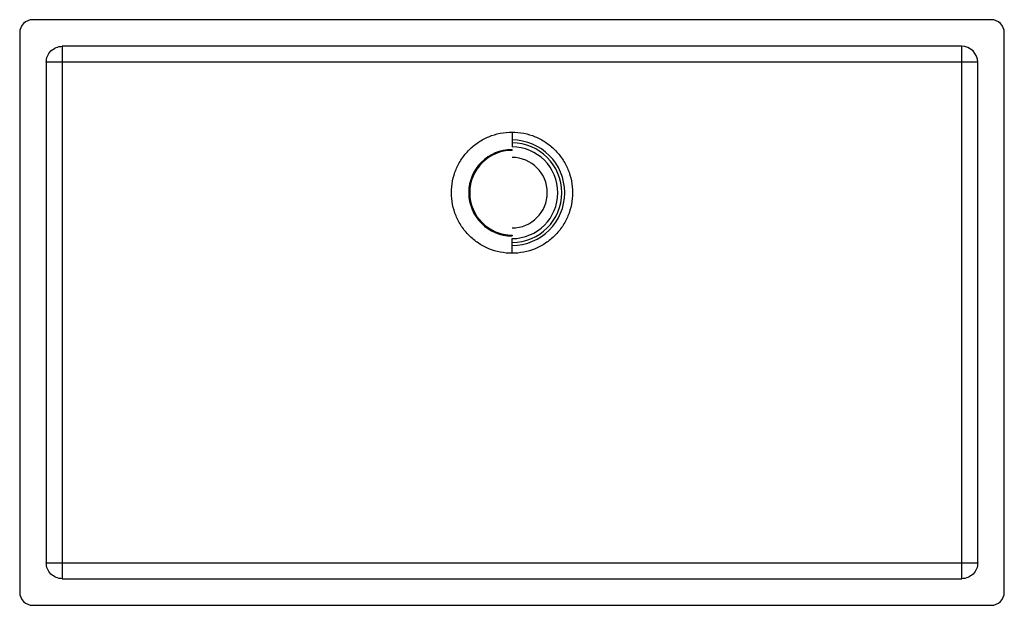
# Paper-space layout '_Superiore' of a CAD drawing. Header units: millimetres. Extents: x 0 to 740, y -440 to 0.
import ezdxf

# ---------------------------------------------------------------- set-up
doc = ezdxf.new("R2010")
doc.units = ezdxf.units.MM

psp = doc.layouts.new('_Superiore')

# ---------------------------------------------------------------- linework, layer by layer
at = {"color": 7, "linetype": 'Continuous', "lineweight": 25}
for p, q in [((730, 0), (10, 0)), ((0, -10), (0, -430)), ((740, -430), (740, -10)), ((708, -20), (32, -20)), ((32, -20), (32, -420)), ((708, -420), (708, -20)), ((20, -32), (20, -408)), ((720, -32), (20, -32)), ((720, -408), (720, -32)), ((370, -84.47), (370, -95.54)), ((370, -98.2), (370, -97.5)), ((370, -161.8), (370, -162.5)), ((370, -175.53), (370, -164.46)), ((20, -408), (720, -408)), ((32, -420), (708, -420)), ((10, -440), (730, -440))]:
    psp.add_line(p, q, dxfattribs=at)
for centre, radius, start, end in [((10, -10), 10, 90, 180), ((730, -10), 10, 360, 90), ((708, -32), 12, 0, 90), ((370, -130), 39.63, 270, 90), ((370, -130), 37.41, 270, 90), ((370, -130), 34.46, 270, 90), ((370, -130), 32.5, 90, 270), ((370, -130), 31.8, 90, 270), ((370, -130), 26.5, 270, 90), ((10, -430), 10, 180, 270), ((730, -430), 10, 270, 0)]:
    psp.add_arc(centre, radius, start, end, dxfattribs=at)
for points, knots in [([(20, -32), (20, -30.43), (20.31, -28.86), (21.51, -25.96), (22.4, -24.63), (24.63, -22.4), (25.96, -21.51), (28.86, -20.31), (30.43, -20), (32, -20)], [0, 0, 0, 0, 0.25, 0.25, 0.5, 0.5, 0.75, 0.75, 1, 1, 1, 1]), ([(370, -175.53), (367.02, -175.53), (364.04, -175.24), (358.19, -174.08), (355.33, -173.21), (349.82, -170.93), (347.18, -169.52), (342.22, -166.2), (339.91, -164.31), (335.69, -160.09), (333.8, -157.78), (330.48, -152.82), (329.07, -150.18), (326.79, -144.67), (325.92, -141.81), (324.76, -135.96), (324.47, -132.98), (324.47, -127.02), (324.76, -124.04), (325.92, -118.19), (326.79, -115.33), (329.07, -109.82), (330.48, -107.18), (333.8, -102.22), (335.69, -99.91), (339.91, -95.69), (342.22, -93.8), (347.18, -90.48), (349.82, -89.07), (355.33, -86.79), (358.19, -85.92), (364.04, -84.76), (367.02, -84.47), (370, -84.47)], [0, 0, 0, 0, 0.0625, 0.0625, 0.125, 0.125, 0.1875, 0.1875, 0.25, 0.25, 0.3125, 0.3125, 0.375, 0.375, 0.4375, 0.4375, 0.5, 0.5, 0.5625, 0.5625, 0.625, 0.625, 0.6875, 0.6875, 0.75, 0.75, 0.8125, 0.8125, 0.875, 0.875, 0.9375, 0.9375, 1, 1, 1, 1]), ([(370, -84.47), (372.98, -84.47), (375.96, -84.76), (381.81, -85.92), (384.67, -86.79), (390.18, -89.07), (392.82, -90.48), (397.78, -93.8), (400.09, -95.69), (404.31, -99.91), (406.2, -102.22), (409.52, -107.18), (410.93, -109.82), (413.21, -115.33), (414.08, -118.19), (415.24, -124.04), (415.53, -127.02), (415.53, -132.98), (415.24, -135.96), (414.08, -141.81), (413.21, -144.67), (410.93, -150.18), (409.52, -152.82), (406.2, -157.78), (404.31, -160.09), (400.09, -164.31), (397.78, -166.2), (392.82, -169.52), (390.18, -170.93), (384.67, -173.21), (381.81, -174.08), (375.96, -175.24), (372.98, -175.53), (370, -175.53)], [0, 0, 0, 0, 0.0625, 0.0625, 0.125, 0.125, 0.1875, 0.1875, 0.25, 0.25, 0.3125, 0.3125, 0.375, 0.375, 0.4375, 0.4375, 0.5, 0.5, 0.5625, 0.5625, 0.625, 0.625, 0.6875, 0.6875, 0.75, 0.75, 0.8125, 0.8125, 0.875, 0.875, 0.9375, 0.9375, 1, 1, 1, 1]), ([(32, -420), (30.43, -420), (28.86, -419.69), (25.96, -418.49), (24.63, -417.6), (22.4, -415.37), (21.51, -414.04), (20.31, -411.14), (20, -409.57), (20, -408)], [0, 0, 0, 0, 0.25, 0.25, 0.5, 0.5, 0.75, 0.75, 1, 1, 1, 1]), ([(720, -408), (720, -409.57), (719.69, -411.14), (718.49, -414.04), (717.6, -415.37), (715.37, -417.6), (714.04, -418.49), (711.14, -419.69), (709.57, -420), (708, -420)], [0, 0, 0, 0, 0.25, 0.25, 0.5, 0.5, 0.75, 0.75, 1, 1, 1, 1])]:
    psp.add_open_spline(points, degree=3, knots=knots, dxfattribs=at)

doc.saveas('drawing.dxf')
